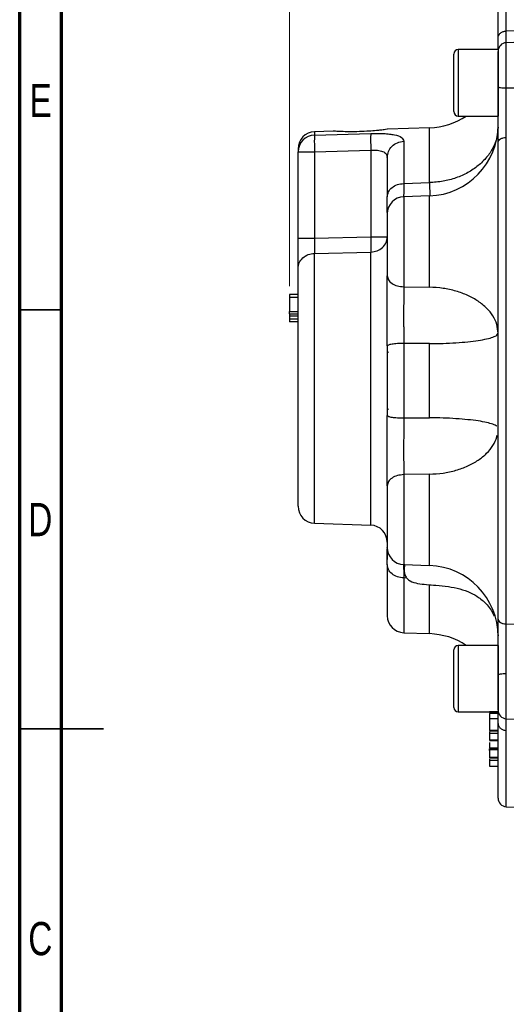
# Model space of a CAD drawing. Header units: inches. Extents: x 0.6 to 16.3, y 0.2 to 11.5.
# Tile 2 of 12: x 0.6 to 2.9, y 4.6 to 9.2. Entities that reach past the tile are written whole.
import ezdxf

# ---------------------------------------------------------------- set-up
doc = ezdxf.new("R2010")
doc.units = ezdxf.units.IN
doc.header["$MEASUREMENT"] = 0
doc.styles.add('SLDTEXTSTYLE0', font='TXT', dxfattribs={"width": 0.75})
doc.dimstyles.new('SLDDIMSTYLE4', dxfattribs={"dimtxt": 0.137795, "dimasz": 0.14, "dimexe": 0, "dimexo": 0.0625, "dimgap": 0.034449, "dimtad": 0, "dimdec": 1, "dimlfac": 1.5, "dimrnd": 1e-09, "dimzin": 4, "dimdsep": 46, "dimtxsty": 'SLDTEXTSTYLE0', "dimblk1": 'CLOSED', "dimblk2": 'CLOSED', "dimsah": 1, "dimcen": 0.09, "dimadec": 0, "dimazin": 1, "dimtfac": 1, "dimtdec": 1, "dimtofl": 0, "dimtmove": 0, "dimatfit": 3, "dimldrblk": 'CLOSED', "dimfxl": 0, "dimfrac": 2, "dimtolj": 1, "dimtzin": 12, "dimarcsym": 0})

# ---------------------------------------------------------------- blocks, each defined once
blk = doc.blocks.new('_Closed')
at = {"color": 0, "linetype": 'ByBlock', "lineweight": -2}
for p, q in [((-1, 0.166667), (0, 0)), ((-1, 0.166667), (-1, -0.166667)), ((0, 0), (-1, -0.166667)), ((0, 0), (-1, 0))]:
    blk.add_line(p, q, dxfattribs=at)
blk = doc.blocks.new('_D_7')
at = {"color": 7, "linetype": 'Continuous', "lineweight": 0}
for p, q in [((2.6833, 10.5478), (2.6413, 10.5478)), ((2.6413, 10.5478), (2.6413, 10.3291)), ((2.9887, 10.5478), (3.0307, 10.5478)), ((3.0307, 10.5478), (3.0307, 10.3291)), ((1.8569, 7.927), (1.8569, 10.3887)), ((1.8569, 10.3494), (2.5204, 10.3494)), ((2.6413, 10.3291), (2.6833, 10.3291)), ((3.0307, 10.3291), (2.9887, 10.3291)), ((4.5519, 10.3494), (3.1515, 10.3494))]:
    blk.add_line(p, q, dxfattribs=at)
at = {"color": 7, "linetype": 'Continuous', "lineweight": 18, "xscale": 0.14, "yscale": 0.14, "rotation": 180.0000000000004}
blk.add_blockref('_Closed', (1.8569, 10.3494), dxfattribs=at)
at = {"color": 7, "linetype": 'Continuous', "lineweight": 18, "xscale": 0.14, "yscale": 0.14}
blk.add_blockref('_Closed', (4.5519, 10.3494), dxfattribs=at)
at = {"color": 7, "linetype": 'Continuous', "lineweight": 18, "char_height": 0.1378, "attachment_point": 1, "style": 'SLDTEXTSTYLE0'}
for s, insert in [('103', (2.6833, 10.5067)), ('4.0', (2.7087, 10.3005))]:
    blk.add_mtext(s, dxfattribs=dict(at, insert=insert))

msp = doc.modelspace()

# ---------------------------------------------------------------- linework, layer by layer
at = {"color": 7, "linetype": 'Continuous', "lineweight": 70}
for p, q in [((0.5906, 0.1969), (0.5906, 11.4961)), ((0.7874, 0.3937), (0.7874, 11.2992))]:
    msp.add_line(p, q, dxfattribs=at)
at = {"color": 8, "linetype": 'Continuous', "lineweight": 25}
for p, q in [((2.8741, 9.1256), (2.8741, 9.4839)), ((2.8741, 8.8581), (2.8741, 9.0702)), ((2.6489, 9.0385), (2.6489, 8.7258)), ((1.9741, 8.6519), (1.9741, 8.6365)), ((2.5138, 8.4132), (2.5138, 8.6708)), ((2.3927, 8.3466), (2.3927, 7.9238)), ((2.5138, 7.9217), (2.5138, 8.3508)), ((1.9741, 6.8132), (1.9741, 8.0809)), ((2.2383, 6.804), (2.2383, 8.0868)), ((2.3927, 7.0413), (2.3927, 6.6185)), ((2.5138, 6.6143), (2.5138, 7.0434)), ((2.3927, 6.5562), (2.3927, 6.2986)), ((2.5138, 6.2943), (2.5138, 6.5233)), ((2.6489, 6.2393), (2.6489, 5.9266)), ((2.8741, 5.8949), (2.8741, 6.107)), ((2.8741, 5.4812), (2.8741, 5.8396))]:
    msp.add_line(p, q, dxfattribs=at)
at = {"color": 7, "linetype": 'Continuous', "lineweight": 25}
for p, q in [((2.8741, 9.1256), (3.0422, 9.1315)), ((3.0422, 9.076), (2.8741, 9.0702)), ((2.8355, 9.0385), (2.6489, 9.0385)), ((2.8355, 9.0385), (2.8355, 8.7258)), ((2.6275, 8.7472), (2.6275, 9.0172)), ((2.8741, 8.8581), (3.0422, 8.8582)), ((2.6489, 8.7258), (2.8355, 8.7258)), ((2.0617, 8.655), (1.9741, 8.6519)), ((2.5138, 8.6708), (2.3162, 8.6639)), ((1.9741, 8.6365), (2.2383, 8.6443)), ((2.3927, 8.6072), (2.3927, 8.409)), ((2.8741, 6.3398), (2.8741, 8.6254)), ((1.8969, 8.572), (1.8969, 8.5576)), ((1.8969, 8.5576), (1.9741, 8.5576)), ((1.8969, 8.1523), (1.8969, 8.5576)), ((1.9741, 8.5576), (2.2383, 8.5655)), ((1.9741, 8.5576), (1.9741, 8.1523)), ((2.2383, 8.5655), (2.2383, 8.158)), ((2.3927, 8.409), (2.5138, 8.4132)), ((2.5138, 8.3508), (2.3927, 8.3466)), ((1.9741, 8.1523), (2.2383, 8.158)), ((1.9741, 8.0809), (2.2383, 8.0868)), ((2.3927, 7.9238), (2.5138, 7.9217)), ((1.8969, 7.8876), (1.8569, 7.8876)), ((1.8969, 7.8729), (1.8569, 7.8729)), ((1.8569, 7.8729), (1.8569, 7.8072)), ((1.8569, 7.8072), (1.8969, 7.8072)), ((1.8569, 7.7975), (1.8969, 7.7975)), ((1.8569, 7.7881), (1.8969, 7.7881)), ((1.8569, 7.7881), (1.8569, 7.7723)), ((1.8969, 7.7723), (1.8569, 7.7723)), ((1.8969, 7.7594), (1.8569, 7.7594)), ((2.5138, 7.6568), (2.3927, 7.6576)), ((2.3927, 7.6576), (2.3927, 7.3075)), ((2.5138, 7.3084), (2.5138, 7.6568)), ((2.3218, 7.6175), (2.3155, 7.6113)), ((2.3155, 7.3538), (2.3218, 7.3477)), ((2.3927, 7.3075), (2.5138, 7.3084)), ((2.5138, 7.0434), (2.3927, 7.0413)), ((1.9741, 6.8132), (2.2383, 6.804)), ((2.3927, 6.6185), (2.5138, 6.6143)), ((2.4077, 6.5556), (2.3927, 6.5562)), ((2.8741, 6.3398), (3.0422, 6.338)), ((2.3927, 6.2986), (2.5138, 6.2943)), ((2.8333, 6.3087), (2.8355, 6.284)), ((2.6275, 5.948), (2.6275, 6.218)), ((2.8355, 6.2393), (2.6489, 6.2393)), ((2.8355, 6.2393), (2.8355, 5.9266)), ((2.6489, 5.9266), (2.8355, 5.9266)), ((2.8355, 5.9266), (2.7955, 5.9266)), ((2.7955, 5.9266), (2.7955, 5.9248)), ((2.8355, 5.9191), (2.7955, 5.9191)), ((2.7955, 5.9025), (2.7955, 5.8995)), ((2.8355, 5.8948), (2.7955, 5.8948)), ((2.8741, 5.8949), (3.0422, 5.8891)), ((2.8355, 5.839), (2.7955, 5.839)), ((2.7955, 5.8371), (2.8355, 5.8371)), ((2.7955, 5.8329), (2.7955, 5.8246)), ((2.8355, 5.8246), (2.7955, 5.8246)), ((2.8355, 5.7934), (2.7955, 5.7934)), ((2.7955, 5.7922), (2.8355, 5.7922)), ((2.8355, 5.7568), (2.7955, 5.7568)), ((2.7955, 5.7562), (2.8355, 5.7562)), ((2.7955, 5.752), (2.7955, 5.7492)), ((2.8355, 5.7492), (2.7955, 5.7492)), ((2.7955, 5.7141), (2.8355, 5.7141)), ((2.8355, 5.7094), (2.7955, 5.7094)), ((2.8355, 5.6986), (2.7955, 5.6986)), ((2.7955, 5.672), (2.8355, 5.672)), ((2.8741, 5.4812), (3.0422, 5.4753))]:
    msp.add_line(p, q, dxfattribs=at)
at = {"color": 7, "linetype": 'Continuous', "lineweight": 35}
for p, q in [((0.7874, 7.815), (0.5906, 7.815)), ((0.5906, 5.8465), (0.9843, 5.8465)), ((0.7874, 5.8465), (0.5906, 5.8465))]:
    msp.add_line(p, q, dxfattribs=at)
at = {"color": 7, "linetype": 'Continuous', "lineweight": 25}
for centre, radius, start, end in [((2.8755, 9.0302), 0.04, 92, 180), ((2.6489, 9.0172), 0.0213, 90, 180), ((2.6489, 8.7472), 0.0213, 180, 270), ((2.5022, 9.0039), 0.3333, 272, 303.4647), ((1.9769, 8.572), 0.08, 92, 180), ((2.5022, 8.6839), 0.3333, 272, 0), ((1.9763, 8.5571), 0.0794, 91.606, 179.636), ((2.3955, 8.2666), 0.08, 92, 180), ((1.9769, 6.8931), 0.08, 180, 268), ((2.2355, 6.724), 0.08, 0, 88), ((2.3955, 6.6985), 0.08, 180, 268), ((2.5022, 6.2812), 0.3333, 0, 88), ((2.3955, 6.3785), 0.08, 180, 268), ((2.5022, 5.9612), 0.3333, 56.5353, 88), ((2.6489, 6.218), 0.0213, 90, 180), ((2.6489, 5.948), 0.0213, 180, 270), ((2.8755, 5.9349), 0.04, 180, 268), ((2.8755, 5.5212), 0.04, 180, 268)]:
    msp.add_arc(centre, radius, start, end, dxfattribs=at)
for points, knots in [([(2.8355, 9.0927), (2.8355, 9.1275), (2.8355, 9.1978), (2.8355, 9.2833), (2.8355, 9.3536), (2.8355, 9.4049), (2.8355, 9.4378), (2.8355, 9.4419), (2.8355, 9.4439)], [0, 0, 0, 0, 0.159873, 0.3226643, 0.488197, 0.6577181, 0.8283959, 1, 1, 1, 1]), ([(2.8355, 9.0367), (2.8355, 9.0431), (2.8355, 9.0561), (2.8355, 9.0805), (2.8355, 9.0927)], [0, 0, 0, 0, 0.499155, 1, 1, 1, 1]), ([(2.8355, 8.8632), (2.8355, 8.8744), (2.8355, 8.8969), (2.8355, 8.9304), (2.8355, 8.9612), (2.8355, 8.9877), (2.8355, 9.0089), (2.8355, 9.0232), (2.8355, 9.0302), (2.8355, 9.0295), (2.8355, 9.0293)], [0, 0, 0, 0, 0.132662, 0.26886, 0.405058, 0.53772, 0.670382, 0.80658, 0.942778, 1, 1, 1, 1]), ([(2.8355, 8.6025), (2.8355, 8.622), (2.8355, 8.661), (2.8355, 8.7265), (2.8355, 8.7947), (2.8355, 8.8404), (2.8355, 8.8632)], [0, 0, 0, 0, 0.250001, 0.499962, 0.749995, 1, 1, 1, 1]), ([(2.8741, 8.6254), (2.8741, 8.6317), (2.8741, 8.6468), (2.8741, 8.6698), (2.8741, 8.6971), (2.874, 8.7258), (2.874, 8.7623), (2.8741, 8.8065), (2.8741, 8.8396), (2.8741, 8.8581)], [0, 0, 0, 0, 0.0931339, 0.221777, 0.3180535, 0.4565953, 0.5943378, 0.7728327, 1, 1, 1, 1]), ([(2.2649, 8.6574), (2.2535, 8.6565), (2.2285, 8.6544), (2.184, 8.6523), (2.1383, 8.6518), (2.0987, 8.6528), (2.072, 8.6541), (2.0596, 8.655), (2.0613, 8.6549), (2.0617, 8.6548)], [0, 0, 0, 0, 0.13768, 0.302771, 0.47042, 0.636329, 0.796692, 0.949168, 1, 1, 1, 1]), ([(2.3162, 8.6637), (2.3166, 8.6638), (2.3187, 8.6641), (2.308, 8.6625), (2.2885, 8.66), (2.2711, 8.6581), (2.2649, 8.6574)], [0, 0, 0, 0, 0.084586, 0.441347, 0.798912, 1, 1, 1, 1]), ([(1.9741, 8.6365), (1.9739, 8.6352), (1.9736, 8.6326), (1.9733, 8.6236), (1.9732, 8.6087), (1.9733, 8.5855), (1.9738, 8.5667), (1.9741, 8.5576)], [0, 0, 0, 0, 0.162091, 0.299678, 0.500678, 0.758229, 1, 1, 1, 1]), ([(2.2383, 8.6443), (2.2381, 8.6417), (2.2376, 8.6366), (2.2374, 8.618), (2.2376, 8.5934), (2.2381, 8.5748), (2.2383, 8.5655)], [0, 0, 0, 0, 0.250114, 0.5, 0.749886, 1, 1, 1, 1]), ([(2.2383, 8.6443), (2.2487, 8.6445), (2.2695, 8.6449), (2.2992, 8.6439), (2.3264, 8.6417), (2.3576, 8.6368), (2.3865, 8.6266), (2.3906, 8.6137), (2.3927, 8.6072)], [0, 0, 0, 0, 0.1208618, 0.2423818, 0.365038, 0.4899099, 0.7430788, 1, 1, 1, 1]), ([(2.2383, 8.5655), (2.2438, 8.5657), (2.2545, 8.5661), (2.2695, 8.5652), (2.2828, 8.5632), (2.2943, 8.5598), (2.3036, 8.5549), (2.3131, 8.5462), (2.3146, 8.5373), (2.3155, 8.5312)], [0, 0, 0, 0, 0.126137, 0.24819, 0.366906, 0.483099, 0.607893, 0.735386, 1, 1, 1, 1]), ([(2.8355, 6.3626), (2.8355, 6.4158), (2.8355, 6.5231), (2.8355, 6.6976), (2.8355, 6.8827), (2.8355, 7.0772), (2.8355, 7.2784), (2.8355, 7.4826), (2.8355, 7.6867), (2.8355, 7.8879), (2.8355, 8.0824), (2.8355, 8.2675), (2.8355, 8.4421), (2.8355, 8.5494), (2.8355, 8.6025)], [0, 0, 0, 0, 0.0799365, 0.1613321, 0.2440985, 0.328859, 0.4141979, 0.5, 0.5857968, 0.6711357, 0.7559015, 0.8386627, 0.920061, 1, 1, 1, 1]), ([(2.3155, 8.5312), (2.3155, 8.5162), (2.3155, 8.4861), (2.3155, 8.4239), (2.3155, 8.3722), (2.3155, 8.3464)], [0, 0, 0, 0, 0.3332602, 0.6667561, 1, 1, 1, 1]), ([(2.3155, 8.2722), (2.3155, 8.28), (2.3155, 8.2966), (2.3155, 8.3292), (2.3155, 8.3464)], [0, 0, 0, 0, 0.47091, 1, 1, 1, 1]), ([(2.3155, 8.2648), (2.3155, 8.2652), (2.3155, 8.267), (2.3155, 8.2525), (2.3155, 8.2226), (2.3155, 8.1799), (2.3155, 8.1292), (2.3155, 8.0741), (2.3155, 8.0198), (2.3155, 7.9903), (2.3155, 7.9759)], [0, 0, 0, 0, 0.0505214, 0.1889563, 0.3273911, 0.4593042, 0.5912172, 0.7296521, 0.8680869, 1, 1, 1, 1]), ([(1.8969, 8.0094), (1.8969, 8.0171), (1.8969, 8.0324), (1.8969, 8.0674), (1.8969, 8.1081), (1.8969, 8.1376), (1.8969, 8.1523)], [0, 0, 0, 0, 0.2503515, 0.5001323, 0.7500134, 1, 1, 1, 1]), ([(1.9741, 8.1523), (1.9739, 8.1445), (1.9736, 8.128), (1.9736, 8.1075), (1.9737, 8.0912), (1.9739, 8.0845), (1.9741, 8.0809)], [0, 0, 0, 0, 0.266777, 0.559333, 0.763657, 1, 1, 1, 1]), ([(2.2383, 8.158), (2.2385, 8.1507), (2.2387, 8.136), (2.2388, 8.1158), (2.2387, 8.0984), (2.2385, 8.0907), (2.2383, 8.0868)], [0, 0, 0, 0, 0.250045, 0.5, 0.749955, 1, 1, 1, 1]), ([(1.8969, 6.8931), (1.8969, 6.8946), (1.8969, 6.8975), (1.8969, 6.9219), (1.8969, 6.9617), (1.8969, 7.018), (1.8969, 7.088), (1.8969, 7.1685), (1.8969, 7.2554), (1.8969, 7.3462), (1.8969, 7.4405), (1.8969, 7.5382), (1.8969, 7.6372), (1.8969, 7.7331), (1.8969, 7.8216), (1.8969, 7.8986), (1.8969, 7.9628), (1.8969, 7.9941), (1.8969, 8.0094)], [0, 0, 0, 0, 0.0594255, 0.1214102, 0.1852266, 0.25, 0.3147734, 0.3785898, 0.4405745, 0.5, 0.5594255, 0.6214102, 0.6852266, 0.75, 0.8147734, 0.8785898, 0.9405745, 1, 1, 1, 1]), ([(2.3155, 7.6458), (2.3155, 7.6754), (2.3155, 7.7344), (2.3155, 7.8222), (2.3155, 7.9052), (2.3155, 7.9523), (2.3155, 7.9759)], [0, 0, 0, 0, 0.250628, 0.501002, 0.750578, 1, 1, 1, 1]), ([(2.3927, 7.9238), (2.3927, 7.9109), (2.3926, 7.8868), (2.3925, 7.841), (2.3925, 7.7987), (2.3925, 7.7619), (2.3925, 7.7396), (2.3926, 7.7145), (2.3926, 7.6875), (2.3927, 7.6664), (2.3927, 7.6576)], [0, 0, 0, 0, 0.173075, 0.322557, 0.542416, 0.642138, 0.716632, 0.777709, 0.906675, 1, 1, 1, 1]), ([(1.8569, 7.8876), (1.8569, 7.8875), (1.8569, 7.8874), (1.8569, 7.8856), (1.8569, 7.8829), (1.8569, 7.8785), (1.8569, 7.875), (1.8569, 7.8729)], [0, 0, 0, 0, 0.223084, 0.378096, 0.533766, 0.720443, 1, 1, 1, 1]), ([(1.8569, 7.7975), (1.8569, 7.7983), (1.8569, 7.7999), (1.8569, 7.8022), (1.8569, 7.8047), (1.8569, 7.8067), (1.8569, 7.807), (1.8569, 7.8072)], [0, 0, 0, 0, 0.122712, 0.245202, 0.422712, 0.701515, 1, 1, 1, 1]), ([(1.8569, 7.7975), (1.8569, 7.7968), (1.8569, 7.7952), (1.8569, 7.7927), (1.8569, 7.7901), (1.8569, 7.7884), (1.8569, 7.7882), (1.8569, 7.7881)], [0, 0, 0, 0, 0.122267, 0.275232, 0.49997, 0.800379, 1, 1, 1, 1]), ([(1.8569, 7.7723), (1.8569, 7.771), (1.8569, 7.768), (1.8569, 7.7638), (1.8569, 7.7608), (1.8569, 7.7596), (1.8569, 7.7594), (1.8569, 7.7594)], [0, 0, 0, 0, 0.219537, 0.497684, 0.778259, 0.919006, 1, 1, 1, 1]), ([(2.3155, 6.9892), (2.3155, 7.0129), (2.3155, 7.0602), (2.3155, 7.1434), (2.3155, 7.2311), (2.3155, 7.2899), (2.3155, 7.3193)], [0, 0, 0, 0, 0.250628, 0.501002, 0.750578, 1, 1, 1, 1]), ([(2.8297, 7.2685), (2.8296, 7.2686), (2.8275, 7.2718), (2.8123, 7.2779), (2.7837, 7.2863), (2.7434, 7.2937), (2.6946, 7.2998), (2.6386, 7.3044), (2.5777, 7.3075), (2.5351, 7.3081), (2.5138, 7.3084)], [0, 0, 0, 0, 0.005782, 0.147813, 0.289844, 0.431876, 0.573907, 0.715938, 0.857969, 1, 1, 1, 1]), ([(2.3927, 7.3075), (2.3927, 7.2911), (2.3926, 7.2605), (2.3925, 7.2088), (2.3925, 7.165), (2.3925, 7.1298), (2.3925, 7.1097), (2.3926, 7.0873), (2.3926, 7.0646), (2.3927, 7.0482), (2.3927, 7.0413)], [0, 0, 0, 0, 0.173075, 0.322557, 0.542416, 0.642138, 0.716632, 0.777709, 0.906675, 1, 1, 1, 1]), ([(2.5138, 7.0434), (2.5351, 7.0447), (2.5777, 7.0472), (2.6386, 7.0608), (2.6946, 7.0813), (2.7434, 7.1084), (2.7837, 7.141), (2.8125, 7.1781), (2.8282, 7.2071), (2.8303, 7.2236), (2.8306, 7.2263)], [0, 0, 0, 0, 0.13899, 0.27798, 0.41697, 0.55596, 0.69495, 0.83394, 0.97293, 1, 1, 1, 1]), ([(2.3155, 6.9892), (2.3155, 6.9748), (2.3155, 6.9453), (2.3155, 6.891), (2.3155, 6.8359), (2.3155, 6.7852), (2.3155, 6.7425), (2.3155, 6.7126), (2.3155, 6.6981), (2.3155, 6.6999), (2.3155, 6.7004)], [0, 0, 0, 0, 0.131913, 0.270348, 0.408783, 0.540696, 0.672609, 0.811044, 0.949479, 1, 1, 1, 1]), ([(2.3155, 6.6187), (2.3155, 6.636), (2.3155, 6.6686), (2.3155, 6.6852), (2.3155, 6.693)], [0, 0, 0, 0, 0.531105, 1, 1, 1, 1]), ([(2.3187, 6.679), (2.3185, 6.6791), (2.317, 6.6798), (2.3162, 6.6714), (2.3156, 6.6578), (2.3156, 6.6463), (2.3156, 6.6428)], [0, 0, 0, 0, 0.054504, 0.513774, 0.852079, 1, 1, 1, 1]), ([(2.3155, 6.6187), (2.3155, 6.5953), (2.3155, 6.5478), (2.3155, 6.4896), (2.3155, 6.4412), (2.3155, 6.4057), (2.3155, 6.3828), (2.3155, 6.38), (2.3155, 6.3785)], [0, 0, 0, 0, 0.1583568, 0.3202623, 0.4854871, 0.6556623, 0.8272624, 1, 1, 1, 1]), ([(2.3925, 6.6183), (2.3925, 6.6176), (2.3925, 6.6153), (2.3925, 6.6079), (2.3925, 6.5989), (2.3926, 6.5881), (2.3926, 6.5742), (2.3927, 6.5615), (2.3927, 6.5562)], [0, 0, 0, 0, 0.090403, 0.288632, 0.436713, 0.558125, 0.814487, 1, 1, 1, 1]), ([(2.3973, 6.6184), (2.3972, 6.6181), (2.3969, 6.6159), (2.3959, 6.6095), (2.3944, 6.6014), (2.3947, 6.5888), (2.3966, 6.5772), (2.4002, 6.5657), (2.4082, 6.5526), (2.4279, 6.5378), (2.4597, 6.5291), (2.5004, 6.5249), (2.5486, 6.5216), (2.6013, 6.5165), (2.6559, 6.5058), (2.7044, 6.4887), (2.7484, 6.4637), (2.7804, 6.4352), (2.8041, 6.4046), (2.8133, 6.3857), (2.818, 6.3759)], [0, 0, 0, 0, 0.006536, 0.045187, 0.087608, 0.124658, 0.141859, 0.158603, 0.190199, 0.219816, 0.282783, 0.353865, 0.428917, 0.528505, 0.62282, 0.712091, 0.789176, 0.883867, 0.939856, 1, 1, 1, 1]), ([(2.8355, 6.1019), (2.8355, 6.1247), (2.8355, 6.1704), (2.8355, 6.2386), (2.8355, 6.3041), (2.8355, 6.3431), (2.8355, 6.3626)], [0, 0, 0, 0, 0.250001, 0.499962, 0.749995, 1, 1, 1, 1]), ([(2.8741, 6.107), (2.8741, 6.1145), (2.8741, 6.1326), (2.8741, 6.1586), (2.8741, 6.1882), (2.874, 6.2184), (2.874, 6.2541), (2.8741, 6.2961), (2.8741, 6.3241), (2.8741, 6.3398)], [0, 0, 0, 0, 0.093134, 0.221777, 0.318053, 0.456595, 0.594338, 0.772833, 1, 1, 1, 1]), ([(2.8355, 5.9358), (2.8355, 5.9356), (2.8355, 5.9349), (2.8355, 5.9419), (2.8355, 5.9562), (2.8355, 5.9774), (2.8355, 6.0039), (2.8355, 6.0347), (2.8355, 6.0682), (2.8355, 6.0908), (2.8355, 6.1019)], [0, 0, 0, 0, 0.057222, 0.19342, 0.329618, 0.46228, 0.594942, 0.73114, 0.867338, 1, 1, 1, 1]), ([(2.8355, 5.8724), (2.8355, 5.8846), (2.8355, 5.909), (2.8355, 5.922), (2.8355, 5.9284)], [0, 0, 0, 0, 0.500842, 1, 1, 1, 1]), ([(2.7955, 5.9186), (2.7955, 5.9185), (2.7955, 5.9182), (2.7955, 5.9119), (2.7955, 5.9034), (2.7955, 5.8966), (2.7955, 5.8948)], [0, 0, 0, 0, 0.170222, 0.520063, 0.873247, 1, 1, 1, 1]), ([(2.7955, 5.8948), (2.7955, 5.892), (2.7955, 5.8843), (2.7955, 5.8694), (2.7955, 5.8548), (2.7955, 5.8439), (2.7955, 5.8404), (2.7955, 5.839)], [0, 0, 0, 0, 0.136117, 0.367254, 0.679818, 0.866894, 1, 1, 1, 1]), ([(2.7955, 5.831), (2.7955, 5.8298), (2.7955, 5.8266), (2.7955, 5.8186), (2.7955, 5.811), (2.7955, 5.8076), (2.7955, 5.8069)], [0, 0, 0, 0, 0.267908, 0.72107, 0.941078, 1, 1, 1, 1]), ([(2.8355, 5.5212), (2.8355, 5.5232), (2.8355, 5.5273), (2.8355, 5.5602), (2.8355, 5.6115), (2.8355, 5.6818), (2.8355, 5.7673), (2.8355, 5.8376), (2.8355, 5.8724)], [0, 0, 0, 0, 0.1715935, 0.3422715, 0.511803, 0.6773255, 0.8401219, 1, 1, 1, 1]), ([(2.7955, 5.8246), (2.7955, 5.8218), (2.7955, 5.8131), (2.7955, 5.803), (2.7955, 5.7957), (2.7955, 5.7938), (2.7955, 5.7934)], [0, 0, 0, 0, 0.2092524, 0.6495688, 0.9233867, 1, 1, 1, 1]), ([(2.7955, 5.8069), (2.7955, 5.8048), (2.7955, 5.8025), (2.7955, 5.8002), (2.7955, 5.7998)], [0, 0, 0, 0, 0.869259, 1, 1, 1, 1]), ([(2.7955, 5.7837), (2.7955, 5.7799), (2.7955, 5.7707), (2.7955, 5.7614), (2.7955, 5.7579), (2.7955, 5.7568)], [0, 0, 0, 0, 0.311758, 0.768383, 1, 1, 1, 1]), ([(2.7955, 5.7642), (2.7955, 5.7641), (2.7955, 5.7635), (2.7955, 5.762), (2.7955, 5.7606)], [0, 0, 0, 0, 0.094356, 1, 1, 1, 1]), ([(2.7955, 5.7457), (2.7955, 5.7463), (2.7955, 5.7478), (2.7955, 5.7501), (2.7955, 5.7519), (2.7955, 5.7524), (2.7955, 5.7526)], [0, 0, 0, 0, 0.167284, 0.402583, 0.784135, 1, 1, 1, 1]), ([(2.7955, 5.7492), (2.7955, 5.7468), (2.7955, 5.7394), (2.7955, 5.7295), (2.7955, 5.7212), (2.7955, 5.717), (2.7955, 5.7148), (2.7955, 5.7142), (2.7955, 5.7141)], [0, 0, 0, 0, 0.178225, 0.55629, 0.767496, 0.874166, 0.96252, 1, 1, 1, 1]), ([(2.7955, 5.7197), (2.7955, 5.7196), (2.7955, 5.7181), (2.7955, 5.7167), (2.7955, 5.7155)], [0, 0, 0, 0, 0.0581078, 1, 1, 1, 1]), ([(2.7955, 5.7141), (2.7955, 5.714), (2.7955, 5.7139), (2.7955, 5.714), (2.7955, 5.7141)], [0, 0, 0, 0, 0.954639, 1, 1, 1, 1]), ([(2.7955, 5.7125), (2.7955, 5.712), (2.7955, 5.7108), (2.7955, 5.7098), (2.7955, 5.7095), (2.7955, 5.7094)], [0, 0, 0, 0, 0.3348969, 0.7570623, 1, 1, 1, 1]), ([(2.7955, 5.7048), (2.7955, 5.7032), (2.7955, 5.7), (2.7955, 5.6991), (2.7955, 5.6986)], [0, 0, 0, 0, 0.487699, 1, 1, 1, 1]), ([(2.7955, 5.7031), (2.7955, 5.7007), (2.7955, 5.6934), (2.7955, 5.6844), (2.7955, 5.6774), (2.7955, 5.674), (2.7955, 5.6723), (2.7955, 5.6721), (2.7955, 5.672)], [0, 0, 0, 0, 0.1782252, 0.5562899, 0.7674964, 0.8741664, 0.9625202, 1, 1, 1, 1])]:
    msp.add_open_spline(points, degree=3, knots=knots, dxfattribs=at)
for points in [[(2.8355, 9.0927), (2.8361, 9.0969), (2.8373, 9.1054), (2.8461, 9.1161), (2.8588, 9.1237), (2.869, 9.1249), (2.8741, 9.1256)], [(2.8355, 8.8632), (2.8361, 8.8626), (2.8373, 8.8613), (2.8461, 8.8596), (2.8588, 8.8584), (2.869, 8.8582), (2.8741, 8.8581)], [(2.8355, 8.6741), (2.8343, 8.6574), (2.832, 8.624), (2.813, 8.5757), (2.7835, 8.5311), (2.7434, 8.4917), (2.6946, 8.4589), (2.6386, 8.4343), (2.5777, 8.4177), (2.5351, 8.4147), (2.5138, 8.4132)], [(2.3155, 8.5312), (2.3167, 8.541), (2.319, 8.5604), (2.3367, 8.5852), (2.3621, 8.6029), (2.3825, 8.6057), (2.3927, 8.6072)], [(2.8355, 8.6025), (2.8361, 8.6055), (2.8373, 8.6113), (2.8461, 8.6187), (2.8588, 8.6241), (2.869, 8.6249), (2.8741, 8.6254)], [(2.3155, 8.3464), (2.3167, 8.3544), (2.319, 8.3705), (2.3367, 8.3909), (2.3621, 8.4054), (2.3825, 8.4078), (2.3927, 8.409)], [(1.8969, 8.1523), (1.898, 8.1523), (1.9003, 8.1523), (1.918, 8.1523), (1.9435, 8.1523), (1.9639, 8.1523), (1.9741, 8.1523)], [(2.2383, 8.0868), (2.2485, 8.0881), (2.2689, 8.0908), (2.2944, 8.1074), (2.3121, 8.1306), (2.3144, 8.1489), (2.3155, 8.158)], [(2.2383, 8.158), (2.2485, 8.158), (2.2689, 8.158), (2.2944, 8.158), (2.3121, 8.158), (2.3144, 8.158), (2.3155, 8.158)], [(1.8969, 8.0094), (1.898, 8.0186), (1.9003, 8.0369), (1.918, 8.0602), (1.9435, 8.0768), (1.9639, 8.0795), (1.9741, 8.0809)], [(2.3155, 7.9759), (2.3167, 7.9692), (2.319, 7.9559), (2.3367, 7.9389), (2.3621, 7.9268), (2.3825, 7.9248), (2.3927, 7.9238)], [(2.8355, 7.7056), (2.8343, 7.7194), (2.832, 7.7471), (2.813, 7.7871), (2.7835, 7.8241), (2.7434, 7.8567), (2.6946, 7.8839), (2.6386, 7.9043), (2.5777, 7.918), (2.5351, 7.9205), (2.5138, 7.9217)], [(2.5138, 7.6568), (2.5351, 7.657), (2.5777, 7.6576), (2.6386, 7.6607), (2.6946, 7.6653), (2.7434, 7.6714), (2.7835, 7.6788), (2.813, 7.6872), (2.832, 7.6962), (2.8343, 7.7025), (2.8355, 7.7056)], [(2.3927, 7.6576), (2.3825, 7.6574), (2.3621, 7.657), (2.3367, 7.6542), (2.319, 7.6504), (2.3167, 7.6473), (2.3155, 7.6458)], [(2.3155, 7.6458), (2.3155, 7.5914), (2.3155, 7.4826), (2.3155, 7.3737), (2.3155, 7.3193)], [(2.3155, 7.3193), (2.3167, 7.3178), (2.319, 7.3148), (2.3367, 7.3109), (2.3621, 7.3082), (2.3825, 7.3077), (2.3927, 7.3075)], [(2.3927, 7.0413), (2.3825, 7.0403), (2.3621, 7.0384), (2.3367, 7.0262), (2.319, 7.0093), (2.3167, 6.9959), (2.3155, 6.9892)], [(2.3927, 6.5562), (2.3825, 6.5573), (2.3621, 6.5597), (2.3367, 6.5743), (2.319, 6.5947), (2.3167, 6.6107), (2.3155, 6.6187)], [(2.8355, 6.3626), (2.8361, 6.3597), (2.8373, 6.3538), (2.8461, 6.3464), (2.8588, 6.3411), (2.869, 6.3402), (2.8741, 6.3398)], [(2.8355, 6.1019), (2.8361, 6.1025), (2.8373, 6.1038), (2.8461, 6.1055), (2.8588, 6.1067), (2.869, 6.1069), (2.8741, 6.107)], [(2.8355, 5.8724), (2.8361, 5.8682), (2.8373, 5.8598), (2.8461, 5.8491), (2.8588, 5.8414), (2.869, 5.8402), (2.8741, 5.8396)]]:
    msp.add_open_spline(points, degree=3, dxfattribs=at)
at = {"color": 8, "linetype": 'Continuous', "lineweight": 25}
for points, knots in [([(2.874, 9.0704), (2.874, 9.0711), (2.874, 9.0733), (2.874, 9.0826), (2.8741, 9.0975), (2.8741, 9.1155), (2.8741, 9.1256)], [0, 0, 0, 0, 0.113063, 0.337884, 0.629221, 1, 1, 1, 1]), ([(2.3927, 8.409), (2.3927, 8.3992), (2.3926, 8.3811), (2.3925, 8.3595), (2.3925, 8.3511), (2.3925, 8.3464)], [0, 0, 0, 0, 0.34166, 0.636747, 1, 1, 1, 1]), ([(2.5138, 8.4132), (2.5142, 8.3994), (2.5148, 8.3728), (2.5149, 8.3592), (2.515, 8.3526)], [0, 0, 0, 0, 0.5180415, 1, 1, 1, 1]), ([(2.8741, 5.8396), (2.8741, 5.8496), (2.8741, 5.8676), (2.874, 5.8825), (2.874, 5.8918), (2.874, 5.894), (2.874, 5.8947)], [0, 0, 0, 0, 0.370779, 0.662116, 0.886937, 1, 1, 1, 1])]:
    msp.add_open_spline(points, degree=3, knots=knots, dxfattribs=at)

# ---------------------------------------------------------------- texts
at = {"color": 7, "linetype": 'Continuous', "lineweight": 0, "char_height": 0.1562, "attachment_point": 2, "style": 'SLDTEXTSTYLE0'}
for s, insert in [('E', (0.6893, 8.8769)), ('D', (0.6871, 6.9084)), ('C', (0.6873, 4.9399))]:
    msp.add_mtext(s, dxfattribs=dict(at, insert=insert))

# ---------------------------------------------------------------- dimensions: what is measured, and where the dimension line sits
at = {"color": 7, "linetype": 'Continuous', "lineweight": 18}
dim = msp.add_linear_dim(base=(4.5519, 10.3494), p1=(1.8569, 7.8876), p2=(4.5519, 10.4231), dimstyle='SLDDIMSTYLE4', dxfattribs=at)
dim.commit()
dim.dimension.update_dxf_attribs({"geometry": '_D_7', "text_midpoint": (2.836, 10.3494), "dimtype": 160})

doc.saveas('drawing.dxf')
